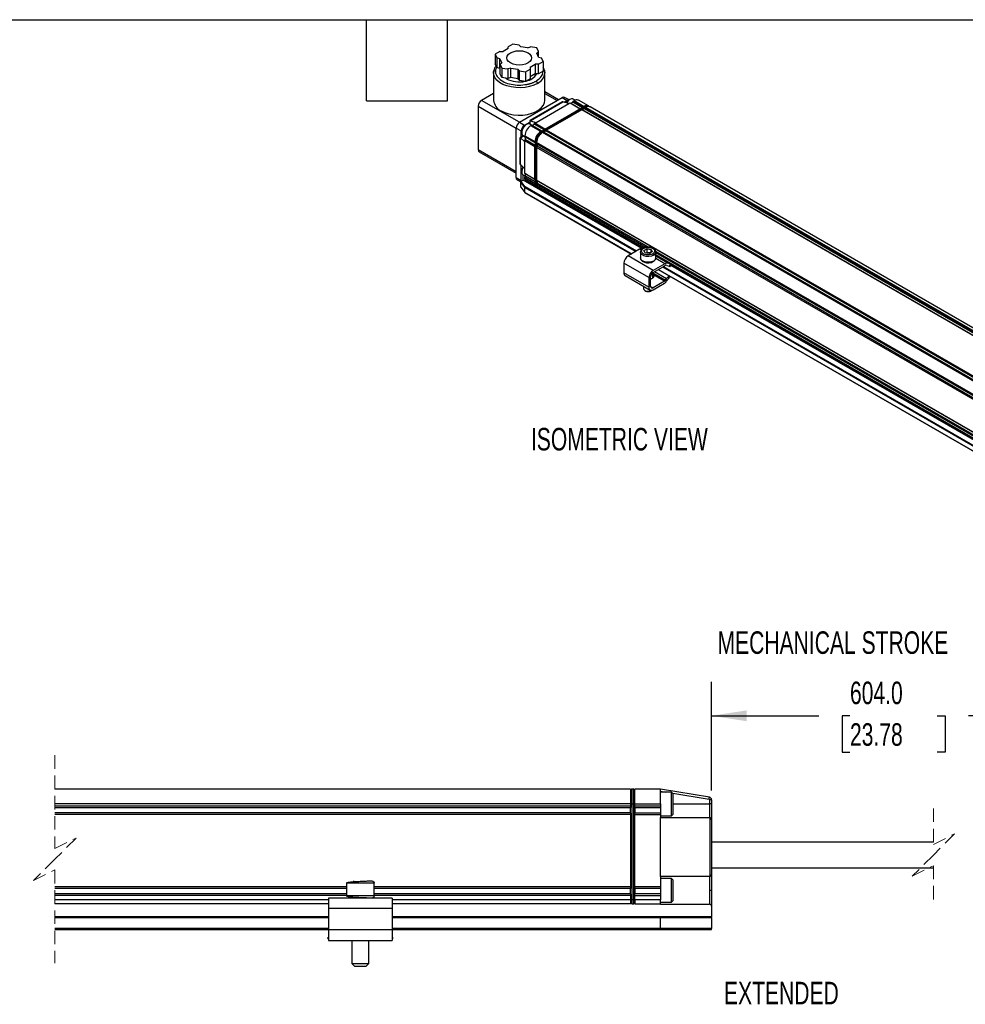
# Model space of a CAD drawing. Header units: millimetres. Extents: x 16 to 683, y 16 to 524.
# Tile 5 of 8: x 258 to 480, y 293 to 524. Entities that reach past the tile are written whole.
import ezdxf

# ---------------------------------------------------------------- set-up
doc = ezdxf.new("R2010")
doc.units = ezdxf.units.MM
doc.header["$LTSCALE"] = 2.5
doc.linetypes.add('HIDDEN', pattern=[1.905, 1.27, -0.635])
doc.layers.add('DIMENSIONS', color=140, linetype='Continuous', lineweight=25)
doc.layers.add('TEXT', color=140, linetype='Continuous', lineweight=25)
doc.styles.add('SLDTEXTSTYLE0', font='TXT', dxfattribs={"width": 0.7})
doc.dimstyles.new('SLDDIMSTYLE2', dxfattribs={"dimtxt": 5.39502, "dimasz": 8.255, "dimexe": 0, "dimexo": 0.0625, "dimgap": 1.348755, "dimtad": 0, "dimtih": 1, "dimtoh": 1, "dimrnd": 1e-09, "dimzin": 4, "dimdsep": 46, "dimtxsty": 'SLDTEXTSTYLE0', "dimsah": 1, "dimcen": 0.09, "dimadec": 0, "dimazin": 1, "dimtfac": 1, "dimtofl": 0, "dimtmove": 0, "dimatfit": 3, "dimfxl": 0, "dimfrac": 2, "dimtolj": 1, "dimtzin": 12, "dimarcsym": 0})

# ---------------------------------------------------------------- blocks, each defined once
blk = doc.blocks.new('_D_8')
at = {"layer": 'DIMENSIONS'}
for p, q in [((420.81, 342.75), (420.81, 368.24)), ((543.96, 337.45), (543.96, 368.24)), ((505.54, 363.83), (502.01, 356.78)), ((507.31, 360.3), (505.54, 363.83)), ((420.81, 360.3), (446.02, 360.3)), ((453.33, 360.3), (451.52, 360.3)), ((451.52, 360.3), (451.52, 351.73)), ((473.85, 360.3), (475.67, 360.3)), ((475.67, 360.3), (475.67, 351.73)), ((500.25, 360.3), (481.16, 360.3)), ((502.01, 356.78), (500.25, 360.3)), ((543.96, 360.3), (507.31, 360.3)), ((451.52, 351.73), (453.33, 351.73)), ((475.67, 351.73), (473.85, 351.73))]:
    blk.add_line(p, q, dxfattribs=at)
for points in [[(420.81, 360.3), (429.06, 359.03), (429.06, 361.57)], [(543.96, 360.3), (535.71, 361.57), (535.71, 359.03)]]:
    blk.add_solid(points, dxfattribs=at)
at = {"layer": 'DIMENSIONS', "char_height": 5.292, "attachment_point": 1, "style": 'SLDTEXTSTYLE0'}
for s, insert in [('604.0', (453.33, 368.33)), ('23.78', (453.33, 358.55))]:
    blk.add_mtext(s, dxfattribs=dict(at, insert=insert))

msp = doc.modelspace()

# ---------------------------------------------------------------- linework, layer by layer
for p, q in [((371.082, 516.392), (370.005, 515.77)), ((371.082, 516.392), (371.868, 516.392)), ((373.047, 517.072), (371.868, 516.392)), ((374.124, 518.148), (373.047, 517.526)), ((373.047, 517.072), (373.047, 517.526)), ((375.596, 517.92), (374.124, 518.148)), ((375.596, 517.92), (375.988, 517.527)), ((377.598, 517.278), (375.988, 517.527)), ((377.598, 517.278), (378.279, 517.505)), ((379.75, 517.278), (378.279, 517.505)), ((380.145, 516.428), (379.75, 517.278)), ((380.145, 516.428), (379.752, 516.035)), ((380.183, 515.106), (379.752, 516.035)), ((380.145, 515.189), (380.145, 516.428)), ((370.005, 515.77), (370.399, 514.921)), ((370.005, 515.77), (370.005, 513.502)), ((371.08, 514.694), (370.399, 514.921)), ((370.399, 514.921), (370.399, 512.652)), ((371.08, 514.694), (371.511, 513.764)), ((371.08, 512.426), (371.08, 514.694)), ((371.118, 513.372), (371.511, 513.764)), ((380.181, 513.408), (381.258, 514.03)), ((380.183, 515.106), (380.864, 514.879)), ((381.258, 514.03), (380.864, 514.879)), ((381.258, 514.03), (381.258, 511.761)), ((369.728, 512.005), (369.604, 511.365)), ((369.604, 511.361), (369.604, 504.92)), ((370.399, 512.652), (370.005, 513.502)), ((371.08, 512.426), (370.399, 512.652)), ((371.118, 512.343), (371.08, 512.426)), ((371.118, 513.372), (371.513, 512.522)), ((371.118, 511.103), (371.118, 513.372)), ((371.513, 512.522), (372.984, 512.294)), ((371.513, 512.522), (371.513, 510.254)), ((373.665, 512.521), (372.984, 512.294)), ((372.984, 512.294), (372.984, 510.026)), ((373.665, 512.521), (375.275, 512.272)), ((373.665, 510.253), (373.665, 512.521)), ((375.667, 511.879), (375.275, 512.272)), ((375.275, 512.272), (375.275, 510.004)), ((375.667, 511.879), (377.139, 511.652)), ((375.667, 509.611), (375.667, 511.879)), ((377.139, 511.652), (378.216, 512.274)), ((377.139, 511.652), (377.139, 509.384)), ((378.216, 512.727), (379.395, 513.408)), ((378.216, 512.727), (378.216, 512.274)), ((378.216, 512.274), (378.216, 510.006)), ((380.181, 513.408), (379.395, 513.408)), ((379.395, 513.408), (379.395, 511.139)), ((380.181, 511.139), (380.181, 513.408)), ((381.258, 511.761), (380.181, 511.139)), ((381.659, 511.358), (381.606, 511.663)), ((381.659, 504.92), (381.659, 511.361)), ((371.513, 510.254), (371.118, 511.103)), ((372.984, 510.026), (371.513, 510.254)), ((372.626, 509.99), (372.427, 510.112)), ((373.665, 510.253), (372.984, 510.026)), ((375.275, 510.004), (373.665, 510.253)), ((375.667, 509.611), (375.275, 510.004)), ((377.139, 509.384), (375.667, 509.611)), ((378.216, 510.006), (377.139, 509.384)), ((379.395, 511.139), (378.216, 510.459)), ((380.181, 511.139), (379.395, 511.139)), ((379.409, 510.6), (379.409, 511.139)), ((384.894, 505.074), (381.659, 506.941)), ((369.604, 506.543), (366.773, 504.909)), ((375.69, 499.761), (366.773, 504.909)), ((375.69, 499.761), (385.747, 505.566)), ((385.716, 504.544), (378.131, 500.166)), ((378.173, 500.141), (385.863, 504.58)), ((381.659, 506.565), (384.568, 504.886)), ((385.747, 505.566), (386.926, 504.886)), ((387.287, 504.142), (385.912, 504.569)), ((386.214, 504.475), (386.926, 504.886)), ((387.33, 505.028), (386.303, 505.621)), ((387.522, 505.14), (387.365, 505.049)), ((387.719, 504.256), (388.19, 504.528)), ((388.19, 504.528), (388.348, 504.755)), ((390.529, 503.178), (388.19, 504.528)), ((388.738, 504.964), (388.3, 505.217)), ((388.348, 504.755), (388.544, 504.868)), ((390.705, 503.394), (388.348, 504.755)), ((388.544, 504.868), (390.901, 503.507)), ((391.873, 503.604), (389.516, 504.964)), ((365.987, 503.548), (365.987, 493.296)), ((365.987, 503.548), (374.905, 498.4)), ((379.587, 499.697), (387.287, 504.142)), ((391.001, 503.45), (380.787, 497.553)), ((380.98, 497.442), (391.194, 503.338)), ((381.669, 498.178), (389.919, 502.94)), ((390.312, 502.714), (382.062, 497.951)), ((387.287, 504.142), (387.562, 504.301)), ((387.562, 504.301), (389.919, 502.94)), ((387.562, 504.301), (387.719, 504.256)), ((387.719, 504.256), (390.058, 502.905)), ((390.052, 502.902), (389.919, 502.94)), ((645.656, 355.307), (390.312, 502.714)), ((390.445, 502.675), (390.312, 502.714)), ((390.964, 502.975), (390.445, 502.675)), ((390.469, 502.668), (390.445, 502.675)), ((390.94, 502.94), (390.469, 502.668)), ((645.795, 355.272), (390.469, 502.668)), ((390.705, 503.394), (390.572, 503.202)), ((390.901, 503.507), (390.705, 503.394)), ((390.964, 502.975), (390.94, 502.94)), ((646.266, 355.544), (390.94, 502.94)), ((391.097, 503.167), (390.964, 502.975)), ((391.001, 503.45), (391.194, 503.338)), ((391.294, 503.28), (391.097, 503.167)), ((646.441, 355.76), (391.097, 503.167)), ((391.194, 503.338), (391.244, 503.252)), ((646.638, 355.873), (391.294, 503.28)), ((392.166, 503.434), (391.973, 503.546)), ((647.61, 355.97), (392.266, 503.377)), ((376.869, 499.08), (378.131, 499.809)), ((378.131, 500.166), (378.131, 499.295)), ((378.212, 500.125), (379.587, 499.697)), ((378.212, 499.248), (378.212, 500.125)), ((374.905, 498.4), (376.083, 497.72)), ((374.905, 486.787), (374.905, 498.4)), ((375.69, 499.761), (376.869, 499.08)), ((376.083, 496.317), (376.083, 497.72)), ((376.209, 497.52), (376.209, 497.339)), ((377.309, 499.244), (377.151, 499.153)), ((378.511, 499.076), (378.087, 499.321)), ((378.33, 498.972), (378.527, 499.085)), ((380.687, 497.611), (378.33, 498.972)), ((378.527, 499.085), (380.884, 497.724)), ((378.527, 499.085), (378.684, 499.04)), ((378.684, 499.04), (379.155, 499.312)), ((381.023, 497.689), (378.684, 499.04)), ((379.155, 499.312), (379.312, 499.539)), ((381.494, 497.962), (379.155, 499.312)), ((379.312, 499.539), (379.587, 499.697)), ((381.669, 498.178), (379.312, 499.539)), ((380.884, 497.724), (380.687, 497.611)), ((380.787, 497.553), (380.687, 497.496)), ((380.98, 497.442), (380.787, 497.553)), ((381.017, 497.686), (380.884, 497.724)), ((381.276, 497.498), (381.08, 497.384)), ((636.621, 350.091), (381.276, 497.498)), ((381.409, 497.459), (381.276, 497.498)), ((381.929, 497.759), (381.409, 497.459)), ((381.434, 497.452), (381.409, 497.459)), ((381.905, 497.724), (381.434, 497.452)), ((381.669, 498.178), (381.536, 497.986)), ((381.929, 497.759), (381.905, 497.724)), ((637.231, 350.328), (381.905, 497.724)), ((382.062, 497.951), (381.929, 497.759)), ((637.406, 350.544), (382.062, 497.951)), ((376.575, 496.601), (375.822, 496.165)), ((375.822, 496.165), (375.822, 489.993)), ((375.864, 489.847), (375.864, 496.141)), ((375.898, 496.116), (376.657, 496.554)), ((376.955, 495.139), (375.898, 496.116)), ((376.531, 496.626), (376.955, 496.382)), ((376.955, 496.59), (379.312, 495.23)), ((376.955, 496.363), (376.955, 496.59)), ((379.312, 495.003), (376.955, 496.363)), ((377.073, 496.25), (376.955, 496.363)), ((376.955, 495.456), (377.073, 495.706)), ((376.955, 495.456), (379.312, 494.095)), ((376.955, 495.139), (376.955, 495.456)), ((379.412, 494.9), (377.073, 496.25)), ((377.073, 495.706), (377.073, 496.25)), ((377.073, 495.706), (379.412, 494.355)), ((379.312, 495.23), (379.312, 495.003)), ((379.412, 495.172), (379.412, 495.287)), ((379.412, 495.172), (379.605, 495.06)), ((379.412, 495.172), (379.412, 484.965)), ((380.98, 497.442), (381.031, 497.355)), ((636.424, 349.977), (381.08, 497.384)), ((636.76, 350.056), (381.434, 497.452)), ((374.905, 488.148), (365.987, 493.296)), ((376.955, 488.833), (376.955, 495.139)), ((379.312, 495.003), (379.412, 494.907)), ((379.412, 494.307), (379.312, 494.095)), ((379.312, 486.384), (379.312, 494.095)), ((379.605, 484.854), (379.605, 495.06)), ((379.605, 495.06), (379.706, 495.06)), ((635.049, 347.596), (379.705, 495.003)), ((379.705, 495.003), (379.705, 494.776)), ((635.049, 347.369), (379.705, 494.776)), ((379.705, 494.776), (379.805, 494.68)), ((379.805, 494.08), (379.705, 493.869)), ((635.049, 346.462), (379.705, 493.869)), ((379.705, 493.869), (379.705, 486.157)), ((379.805, 494.68), (379.823, 494.663)), ((379.805, 494.68), (379.805, 494.08)), ((379.823, 494.118), (379.805, 494.08)), ((635.149, 347.266), (379.823, 494.663)), ((379.823, 494.663), (379.823, 494.118)), ((635.149, 346.722), (379.823, 494.118)), ((366.217, 492.787), (374.905, 487.772)), ((375.898, 489.81), (376.955, 488.833)), ((376.083, 486.107), (376.083, 489.639)), ((376.209, 488.311), (376.209, 488.13)), ((376.955, 487.744), (376.955, 488.833)), ((374.905, 486.787), (376.083, 486.107)), ((375.135, 486.278), (375.987, 485.786)), ((376.055, 485.864), (376.108, 485.894)), ((376.108, 485.894), (376.562, 486.156)), ((376.531, 487.418), (377.073, 487.105)), ((376.562, 486.156), (376.562, 487.29)), ((404.402, 470.085), (376.562, 486.156)), ((379.312, 486.384), (376.955, 487.744)), ((377.073, 487.631), (376.955, 487.744)), ((376.955, 486.837), (377.073, 487.087)), ((376.955, 486.837), (379.312, 485.476)), ((376.955, 486.383), (376.955, 486.837)), ((379.312, 485.023), (376.955, 486.383)), ((377.07, 486.129), (379.427, 484.768)), ((379.412, 486.281), (377.073, 487.631)), ((377.073, 487.087), (377.073, 487.631)), ((379.412, 485.736), (377.073, 487.087)), ((379.312, 486.384), (379.412, 486.288)), ((635.049, 338.75), (379.705, 486.157)), ((379.705, 486.157), (379.805, 486.061)), ((379.805, 486.061), (379.823, 486.043)), ((379.805, 486.061), (379.805, 485.461)), ((635.149, 338.647), (379.823, 486.043)), ((379.823, 486.043), (379.823, 485.499)), ((376.955, 484.478), (375.971, 485.724)), ((375.971, 484.545), (375.971, 485.724)), ((375.971, 484.545), (376.955, 483.299)), ((375.983, 484.506), (376.968, 483.258)), ((377.048, 484.606), (376.055, 485.864)), ((376.955, 483.299), (376.955, 484.478)), ((376.955, 484.478), (403.039, 469.42)), ((403.196, 469.511), (377.048, 484.606)), ((379.412, 485.688), (379.312, 485.476)), ((379.312, 485.476), (379.312, 485.023)), ((379.605, 484.854), (379.412, 484.965)), ((379.527, 484.711), (379.72, 484.599)), ((379.605, 484.854), (379.705, 484.854)), ((379.805, 485.461), (379.705, 485.25)), ((405.472, 470.375), (379.705, 485.25)), ((379.705, 485.25), (379.705, 484.796)), ((404.936, 470.231), (379.705, 484.796)), ((379.823, 485.499), (379.805, 485.461)), ((379.82, 484.542), (404.747, 470.152)), ((405.962, 470.409), (379.823, 485.499)), ((402.018, 468.83), (376.955, 483.299)), ((376.982, 483.245), (401.985, 468.812)), ((403.915, 469.926), (401.201, 468.359)), ((404.264, 469.724), (403.915, 469.926)), ((404.942, 469.644), (405.654, 470.055)), ((405.654, 470.055), (406.627, 469.904)), ((405.66, 469.181), (405.654, 470.055)), ((406.615, 469.185), (406.627, 469.904)), ((406.627, 469.904), (406.888, 469.343)), ((407.094, 464.957), (401.201, 468.359)), ((404.11, 469.266), (404.115, 469.346)), ((404.11, 469.266), (404.11, 467.905)), ((405.203, 469.082), (404.942, 469.644)), ((406.176, 468.932), (405.203, 469.082)), ((405.66, 469.181), (405.428, 469.047)), ((406.408, 469.065), (405.66, 469.181)), ((406.888, 469.343), (406.176, 468.932)), ((608.265, 353.622), (407.688, 469.413)), ((409.807, 466.524), (407.69, 467.746)), ((407.721, 467.905), (407.721, 469.266)), ((607.782, 353.584), (407.721, 469.077)), ((607.314, 353.4), (407.721, 468.623)), ((407.721, 468.435), (607.055, 353.362)), ((410.565, 466.643), (407.721, 468.285)), ((406.112, 463.256), (400.219, 466.658)), ((400.219, 466.658), (400.219, 464.39)), ((409.807, 466.524), (407.094, 464.957)), ((407.094, 464.504), (409.807, 466.07)), ((408.271, 465.183), (604.296, 352.02)), ((604.329, 352.039), (408.303, 465.202)), ((409.325, 465.792), (605.35, 352.628)), ((605.508, 352.719), (409.482, 465.882)), ((410.312, 466.15), (410.887, 465.925)), ((411.139, 466.418), (410.565, 466.643)), ((411.139, 466.418), (410.887, 465.925)), ((411.09, 465.872), (411.334, 466.349)), ((606.713, 353.293), (411.229, 466.144)), ((406.112, 460.988), (400.219, 464.39)), ((400.507, 463.754), (406.399, 460.352)), ((406.112, 463.256), (406.112, 460.988)), ((406.504, 461.215), (406.504, 463.483)), ((406.583, 462.961), (406.504, 462.919)), ((406.65, 462.999), (406.583, 462.961)), ((407.015, 463.21), (406.948, 463.172)), ((407.026, 463.217), (407.026, 464.46)), ((407.026, 464.38), (410.01, 462.657)), ((409.764, 462.416), (407.374, 463.796)), ((407.398, 464.68), (410.257, 463.029)), ((410.01, 462.657), (410.257, 463.029)), ((410.255, 462.445), (410.503, 462.817)), ((404.804, 461.273), (404.804, 460.693)), ((406.504, 461.215), (407.094, 460.875)), ((409.764, 462.416), (407.094, 460.875)), ((407.094, 460.421), (409.764, 461.963)), ((405.129, 460.239), (405.365, 460.103)), ((406.465, 460.103), (406.701, 460.239)), ((406.701, 460.239), (406.797, 460.303)), ((401.808, 343.079), (266.515, 343.079)), ((401.808, 343.079), (401.808, 339.579)), ((402.062, 343.079), (401.808, 342.825)), ((402.062, 343.079), (402.062, 339.579)), ((402.554, 343.079), (402.062, 343.079)), ((402.554, 339.579), (402.554, 343.079)), ((402.554, 343.079), (402.808, 342.825)), ((402.808, 339.579), (402.808, 343.079)), ((408.808, 343.079), (402.808, 343.079)), ((408.808, 339.579), (408.808, 343.079)), ((420.307, 341.163), (408.808, 343.079)), ((408.808, 342.572), (409.967, 342.379)), ((411.408, 342.379), (408.808, 342.379)), ((411.808, 341.979), (411.408, 342.379)), ((411.408, 337.926), (411.408, 342.379)), ((411.696, 342.091), (420.225, 340.67)), ((411.808, 338.162), (411.808, 341.979)), ((420.308, 340.571), (420.308, 339.579)), ((420.808, 340.571), (420.308, 340.571)), ((420.808, 340.571), (420.808, 339.579)), ((401.808, 339.579), (266.515, 339.579)), ((401.808, 339.079), (266.515, 339.079)), ((401.808, 338.679), (266.515, 338.679)), ((401.808, 339.579), (401.808, 339.079)), ((402.062, 339.579), (401.808, 339.579)), ((401.808, 339.079), (401.808, 338.741)), ((401.808, 337.418), (401.808, 338.741)), ((402.062, 339.579), (402.554, 339.579)), ((402.062, 339.579), (402.062, 317.079)), ((402.554, 339.579), (402.808, 339.579)), ((402.554, 317.079), (402.554, 339.579)), ((402.808, 339.579), (408.808, 339.579)), ((402.808, 339.079), (402.808, 339.579)), ((408.808, 339.079), (402.808, 339.079)), ((402.808, 338.741), (402.808, 339.079)), ((402.808, 338.741), (402.808, 337.418)), ((408.808, 338.679), (402.808, 338.679)), ((408.808, 339.579), (408.808, 339.079)), ((408.808, 339.079), (408.808, 338.679)), ((408.808, 338.679), (408.808, 337.479)), ((411.408, 336.779), (411.408, 337.926)), ((411.808, 339.579), (420.308, 339.579)), ((411.808, 337.179), (411.808, 338.162)), ((420.308, 339.579), (420.308, 336.379)), ((420.808, 339.579), (420.308, 339.579)), ((420.808, 339.579), (420.808, 335.879)), ((401.808, 337.479), (266.515, 337.479)), ((401.808, 337.079), (266.515, 337.079)), ((401.808, 337.418), (401.808, 337.079)), ((401.808, 337.079), (401.808, 320.079)), ((402.808, 337.479), (408.808, 337.479)), ((402.808, 337.079), (402.808, 337.418)), ((402.808, 320.079), (402.808, 337.079)), ((402.808, 337.079), (408.808, 337.079)), ((408.808, 337.479), (408.808, 337.079)), ((408.808, 337.079), (408.808, 336.379)), ((408.808, 336.779), (411.408, 336.779)), ((408.808, 322.518), (408.808, 336.379)), ((408.808, 336.379), (420.308, 336.379)), ((411.408, 336.779), (411.808, 337.179)), ((420.37, 336.376), (420.37, 322.522)), ((420.808, 335.879), (420.808, 323.018)), ((472.926, 330.579), (420.808, 330.579)), ((420.808, 324.579), (472.926, 324.579)), ((408.808, 322.518), (408.808, 320.079)), ((420.308, 322.518), (408.808, 322.518)), ((411.408, 322.079), (408.808, 322.079)), ((411.808, 321.679), (411.408, 322.079)), ((411.408, 317.877), (411.408, 322.079)), ((411.808, 318.077), (411.808, 321.679)), ((420.308, 322.518), (420.308, 319.279)), ((420.808, 323.018), (420.808, 319.279)), ((335.058, 320.079), (266.515, 320.079)), ((335.058, 319.679), (266.515, 319.679)), ((335.058, 320.979), (335.058, 317.979)), ((341.55, 320.979), (335.058, 320.979)), ((336.808, 321.25), (336.805, 321.479)), ((341.558, 320.979), (341.55, 320.979)), ((341.558, 317.979), (341.558, 320.979)), ((401.808, 320.079), (341.558, 320.079)), ((401.808, 319.679), (341.558, 319.679)), ((401.808, 320.079), (401.808, 319.741)), ((401.808, 318.418), (401.808, 319.741)), ((408.808, 320.079), (402.808, 320.079)), ((402.808, 319.741), (402.808, 320.079)), ((402.808, 319.741), (402.808, 318.418)), ((408.808, 319.679), (402.808, 319.679)), ((408.808, 320.079), (408.808, 319.679)), ((408.808, 319.679), (408.808, 318.479)), ((335.058, 318.479), (266.515, 318.479)), ((335.058, 318.079), (266.515, 318.079)), ((330.808, 317.079), (266.515, 317.079)), ((330.808, 317.479), (330.808, 314.979)), ((345.808, 317.479), (330.808, 317.479)), ((341.55, 317.979), (335.058, 317.979)), ((341.558, 317.979), (341.55, 317.979)), ((401.808, 318.479), (341.558, 318.479)), ((401.808, 318.079), (341.558, 318.079)), ((345.808, 317.479), (345.808, 314.979)), ((401.808, 317.079), (345.808, 317.079)), ((401.808, 318.418), (401.808, 318.079)), ((401.808, 318.079), (401.808, 317.079)), ((401.808, 317.079), (401.808, 316.079)), ((402.062, 317.079), (401.808, 317.079)), ((402.554, 317.079), (402.062, 317.079)), ((402.062, 317.079), (402.062, 316.079)), ((402.554, 317.079), (402.808, 317.079)), ((402.554, 316.079), (402.554, 317.079)), ((408.808, 318.479), (402.808, 318.479)), ((402.808, 318.079), (402.808, 318.418)), ((402.808, 318.079), (408.808, 318.079)), ((402.808, 317.079), (402.808, 318.079)), ((408.808, 317.079), (402.808, 317.079)), ((402.808, 317.079), (402.808, 316.079)), ((408.808, 318.479), (408.808, 318.079)), ((408.808, 318.079), (408.808, 317.079)), ((408.808, 316.079), (408.808, 317.079)), ((411.408, 316.479), (411.408, 317.877)), ((411.808, 316.879), (411.808, 318.077)), ((420.808, 319.279), (420.308, 319.279)), ((420.308, 319.279), (420.308, 316.041)), ((420.808, 319.279), (420.808, 315.541)), ((330.808, 316.079), (266.515, 316.079)), ((345.808, 314.979), (330.808, 314.979)), ((330.808, 314.979), (330.808, 309.979)), ((401.808, 316.079), (345.808, 316.079)), ((345.808, 314.979), (345.808, 309.979)), ((402.062, 316.079), (401.808, 316.333)), ((402.062, 316.079), (402.554, 316.079)), ((402.554, 316.079), (402.808, 316.333)), ((402.808, 316.079), (408.808, 316.079)), ((408.808, 316.479), (411.408, 316.479)), ((408.808, 316.079), (408.808, 316.041)), ((408.808, 316.041), (420.308, 316.041)), ((411.408, 316.479), (411.808, 316.879)), ((420.808, 315.541), (420.808, 313.079)), ((330.808, 313.079), (266.515, 313.079)), ((266.515, 312.879), (330.808, 312.879)), ((408.796, 313.079), (345.808, 313.079)), ((345.808, 312.879), (408.808, 312.879)), ((420.808, 313.079), (408.796, 313.079)), ((408.808, 310.279), (408.808, 312.879)), ((408.808, 312.879), (420.808, 312.879)), ((420.808, 312.879), (420.808, 313.079)), ((420.808, 312.879), (420.808, 310.279)), ((330.808, 310.279), (266.515, 310.279)), ((266.515, 310.079), (330.808, 310.079)), ((408.808, 310.279), (345.808, 310.279)), ((345.808, 310.079), (408.796, 310.079)), ((408.796, 310.079), (420.808, 310.079)), ((420.808, 310.279), (408.808, 310.279)), ((420.808, 310.079), (420.808, 310.279)), ((330.808, 308.299), (330.595, 308.022)), ((330.595, 308.022), (330.808, 307.858)), ((345.808, 309.979), (330.808, 309.979)), ((330.808, 309.979), (330.808, 307.479)), ((345.808, 309.979), (345.808, 307.479)), ((346.021, 308.022), (345.808, 308.299)), ((346.021, 308.022), (345.808, 307.858)), ((330.808, 307.479), (345.808, 307.479)), ((331.3, 307.479), (331.387, 307.412)), ((331.387, 307.412), (331.439, 307.479)), ((336.308, 307.479), (336.308, 302.079)), ((340.308, 302.079), (340.308, 307.479)), ((345.177, 307.479), (345.229, 307.412)), ((345.316, 307.479), (345.229, 307.412)), ((336.308, 302.079), (336.908, 301.479)), ((336.308, 302.079), (340.303, 302.079)), ((336.908, 301.479), (339.705, 301.479)), ((339.705, 301.479), (339.708, 301.479)), ((339.708, 301.479), (340.308, 302.079)), ((340.303, 302.079), (340.308, 302.079))]:
    msp.add_line(p, q)
at = {"color": 7, "linetype": 'HIDDEN', "lineweight": 18}
for p, q in [((266.515, 351.017), (266.515, 329.079)), ((472.926, 338.517), (472.926, 330.079)), ((266.515, 329.079), (271.515, 331.579)), ((271.515, 331.579), (266.515, 326.579)), ((472.926, 330.079), (477.926, 332.579)), ((477.926, 332.579), (472.926, 327.579)), ((266.515, 326.579), (261.515, 321.579)), ((472.926, 327.579), (467.926, 322.579)), ((261.515, 321.579), (266.515, 324.079)), ((266.515, 324.079), (266.515, 302.142)), ((467.926, 322.579), (472.926, 325.079)), ((472.926, 325.079), (472.926, 316.642))]:
    msp.add_line(p, q, dxfattribs=at)
at = {"flags": 128}
for points in [[(376.386, 516.526), (377.09, 516.358), (377.694, 516.09), (378.157, 515.742), (378.449, 515.336), (378.548, 514.9), (378.449, 514.464), (378.157, 514.058), (377.694, 513.709), (377.09, 513.442), (376.386, 513.273), (375.631, 513.216), (374.877, 513.273), (374.173, 513.442), (373.569, 513.709), (373.106, 514.058), (372.814, 514.464), (372.715, 514.9), (372.814, 515.336), (373.106, 515.742), (373.569, 516.09), (374.173, 516.358), (374.877, 516.526), (375.631, 516.584), (376.386, 516.526)], [(369.604, 511.361), (369.61, 511.522), (369.688, 511.941)], [(379.894, 508.901), (379.038, 508.491), (378.066, 508.178), (377.012, 507.974), (375.91, 507.885), (374.799, 507.915), (373.716, 508.062), (372.698, 508.321), (371.781, 508.684), (370.994, 509.138), (370.365, 509.668), (369.916, 510.256), (369.661, 510.881), (369.604, 511.361)], [(381.549, 512.025), (381.601, 511.842), (381.659, 511.361)], [(371.369, 502.459), (372.225, 502.049), (373.197, 501.737), (374.251, 501.533), (375.353, 501.444), (376.464, 501.473), (377.547, 501.621), (378.565, 501.88), (379.482, 502.243), (380.269, 502.697), (380.897, 503.227), (381.347, 503.814), (381.601, 504.439), (381.659, 504.92)], [(388.3, 505.217), (388.246, 505.244), (387.898, 505.281), (387.499, 505.126), (387.104, 504.803), (386.765, 504.353), (386.741, 504.312)], [(378.087, 499.321), (377.843, 499.392), (377.46, 499.319), (377.056, 499.064), (376.687, 498.662), (376.401, 498.167), (376.238, 497.645), (376.219, 497.169), (376.348, 496.8), (376.531, 496.626)], [(376.535, 489.221), (376.32, 488.75), (376.213, 488.238), (376.254, 487.797), (376.437, 487.487), (376.531, 487.418)], [(407.192, 468.529), (406.678, 468.322), (406.072, 468.228), (405.448, 468.26), (404.879, 468.413), (404.436, 468.668), (404.171, 468.997), (404.11, 469.266)], [(407.192, 467.168), (406.678, 466.961), (406.072, 466.867), (405.448, 466.899), (404.879, 467.052), (404.436, 467.308), (404.171, 467.636), (404.11, 467.905)], [(410.887, 465.925), (410.989, 465.887), (411.057, 465.869), (411.089, 465.87), (411.09, 465.872)], [(404.804, 460.693), (404.889, 460.447), (405.129, 460.239), (405.49, 460.1), (405.915, 460.051), (406.34, 460.1), (406.701, 460.239)], [(420.225, 340.67), (420.241, 340.766), (420.256, 340.858), (420.27, 340.944), (420.283, 341.018), (420.293, 341.08), (420.3, 341.125), (420.305, 341.153), (420.307, 341.163)]]:
    msp.add_lwpolyline(points, dxfattribs=at)
for centre, radius, start, end in [((378.672, 511.641), 3, 294.02892, 354.65094), ((375.641, 515.85), 6.591, 242.78192, 281.9921), ((376.696, 512.999), 3.584, 279.50544, 328.73646), ((367.693, 503.47), 1.708, 122.60548, 177.39452), ((372.591, 505.2), 3, 185.34906, 245.97108), ((386.072, 505.112), 0.559, 65.69288, 125.61758), ((388.362, 503.436), 1.896, 121.71338, 151.94419), ((387.296, 504.301), 0.693, 91.61034, 122.32423), ((389.113, 504.073), 0.978, 65.69288, 125.61758), ((391.46, 502.784), 0.914, 59.63611, 127.6786), ((391.57, 502.655), 0.978, 65.69288, 125.61758), ((391.753, 502.615), 0.914, 59.63611, 127.6786), ((391.863, 502.485), 0.978, 65.69288, 125.61758), ((376.611, 498.322), 1.708, 122.60548, 177.39452), ((377.789, 497.642), 1.708, 122.60548, 177.39452), ((378.194, 497.462), 1.986, 121.66607, 178.33931), ((379.94, 496.454), 2.988, 122.60548, 177.39452), ((382.297, 495.094), 2.988, 122.60548, 177.39452), ((382.397, 495.036), 2.988, 122.60548, 177.39452), ((382.181, 495.161), 2.771, 122.60548, 177.39452), ((382.59, 494.925), 2.988, 122.60548, 177.39452), ((382.69, 494.867), 2.988, 122.60548, 177.39452), ((366.516, 493.228), 0.533, 172.74417, 235.94365), ((378.167, 488.236), 1.96, 148.55477, 177.78733), ((375.449, 486.727), 0.548, 173.70115, 234.98667), ((376.94, 486.099), 0.857, 179.52731, 193.8695), ((376.732, 487.298), 0.169, 148.893, 182.55119), ((377.227, 486.353), 0.274, 173.70115, 234.98667), ((379.566, 484.989), 0.256, 172.45185, 250.7783), ((379.676, 484.932), 0.266, 172.74417, 235.94365), ((379.859, 484.82), 0.256, 172.45185, 250.7783), ((379.969, 484.762), 0.266, 172.74417, 235.94365), ((404.444, 469.103), 0.978, 81.54338, 122.7576), ((402.351, 466.561), 2.134, 122.60548, 177.39452), ((406.863, 469.323), 0.859, 292.47641, 356.20345), ((406.863, 467.962), 0.859, 292.47641, 356.20345), ((405.541, 468.276), 1.427, 231.3053, 261.1153), ((410.311, 465.789), 0.891, 73.44019, 124.40371), ((410.143, 465.58), 0.594, 73.44019, 124.40371), ((411.475, 467.16), 0.815, 245.62448, 258.42813), ((400.88, 464.306), 0.666, 172.74417, 235.94365), ((408.244, 463.159), 2.134, 122.60548, 177.39452), ((407.784, 463.425), 1.281, 122.60548, 177.39452), ((406.21, 464.106), 1.191, 291.66932, 308.3253), ((406.786, 463.754), 0.59, 292.85477, 4.08578), ((413.141, 461.127), 3.455, 131.82578, 146.59295), ((412.483, 461.544), 2.354, 123.61077, 147.25938), ((406.71, 460.891), 0.607, 170.78596, 309.20329), ((406.864, 461.157), 0.364, 170.78596, 309.20329), ((409.36, 463.073), 0.771, 301.60274, 327.3774), ((408.956, 463.276), 1.542, 301.60274, 327.3774), ((405.915, 461.132), 1.167, 241.87054, 298.12409), ((420.208, 340.571), 0.6, 359.99979, 80.53786), ((420.308, 335.879), 0.5, 82.87539, 90.00001), ((420.308, 335.879), 0.5, 359.9999, 82.87501), ((420.308, 323.018), 0.5, 269.99946, 277.126), ((420.308, 323.018), 0.5, 277.12479, 0.00025), ((420.308, 315.541), 0.5, 0.00015, 89.99985), ((407.996, 312.929), 0.814, 356.4916, 10.6333), ((407.996, 310.23), 0.814, 349.36662, 3.50848)]:
    msp.add_arc(centre, radius, start, end)
for centre, major_axis, ratio, start_param, end_param in [((385.716, 504.223), (0.196, 0.34), 0.5773346, 0.2269334, 0.7853575), ((385.716, 504.456), (0.277, 0.046), 0.4344249, 0.7137739, 0.9406667), ((378.409, 500.005), (0.278, -0.16), 0.0000704, 2.5831279, 3.1416333), ((378.409, 500.238), (0.277, 0.046), 0.4344249, 3.6284738, 3.8553666), ((376.099, 496.005), (0.278, -0.16), 0.0000704, 2.5831279, 3.141552), ((375.898, 495.889), (-0.099, 0.263), 0.4345188, 5.5695037, 5.7963965), ((376.099, 490.153), (0.196, 0.34), 0.5773346, 2.3562351, 2.9147405), ((375.898, 490.037), (-0.099, 0.263), 0.4345188, 2.2010183, 2.4279111), ((376.055, 485.773), (0.063, 0.0962), 0.5749311, 0.8504216, 2.4212179), ((376.055, 484.593), (0.063, 0.0962), 0.5749311, 2.4212179, 2.9516965), ((377.048, 484.515), (0.0734, 0.0849), 0.6684067, 0.9128173, 2.4836136), ((377.048, 483.336), (0.0734, 0.0849), 0.6684067, 2.4836136, 3.2690931)]:
    msp.add_ellipse(centre, major_axis=major_axis, ratio=ratio, start_param=start_param, end_param=end_param)
for points, knots in [([(370.235, 513.008), (370.226, 512.999), (369.996, 512.77), (369.797, 512.426), (369.741, 512.082), (369.728, 512.005)], [0, 0, 0, 0, 0.0288716, 0.7809323, 1, 1, 1, 1]), ([(370.383, 512.687), (370.265, 512.491), (369.942, 511.954), (370.098, 511.002), (370.795, 509.992), (372.059, 509.168), (373.71, 508.637), (375.591, 508.425), (376.813, 508.589), (377.423, 508.672)], [0, 0, 0, 0, 0.0874323, 0.2395269, 0.3916215, 0.5437161, 0.6958108, 0.8479054, 1, 1, 1, 1]), ([(379.579, 509.445), (379.969, 509.725), (380.749, 510.283), (381.235, 511.111), (381.164, 511.583), (381.147, 511.697)], [0, 0, 0, 0, 0.43140629, 0.86281257, 1, 1, 1, 1]), ([(381.606, 511.663), (381.589, 511.832), (381.556, 512.18), (381.359, 512.494), (381.258, 512.655)], [0, 0, 0, 0, 0.4877423, 1, 1, 1, 1]), ([(377.423, 508.672), (377.474, 508.682), (377.574, 508.702), (377.724, 508.736), (377.871, 508.771), (378.065, 508.822), (378.303, 508.892), (378.58, 508.985), (378.847, 509.087), (379.103, 509.198), (379.349, 509.317), (379.503, 509.402), (379.579, 509.445)], [0, 0, 0, 0, 0.0625081, 0.1249797, 0.1874663, 0.2500192, 0.3749562, 0.5000127, 0.6249498, 0.7500063, 0.8749733, 1, 1, 1, 1]), ([(379.579, 509.445), (379.617, 509.424), (379.656, 509.393), (379.734, 509.313), (379.771, 509.264), (379.832, 509.158), (379.856, 509.101), (379.887, 508.994), (379.894, 508.944), (379.894, 508.901)], [0, 0, 0, 0, 0.25, 0.25, 0.5, 0.5, 0.75, 0.75, 1, 1, 1, 1]), ([(404.696, 470.131), (404.625, 470.084), (404.47, 469.985), (404.286, 469.788), (404.141, 469.544), (404.12, 469.365), (404.11, 469.27)], [0, 0, 0, 0, 0.1983598, 0.4298726, 0.6970642, 1, 1, 1, 1]), ([(406.995, 468.87), (406.905, 468.818), (406.793, 468.765), (406.507, 468.675), (406.333, 468.637), (405.93, 468.603), (405.7, 468.609), (405.356, 468.67), (405.242, 468.698), (405.026, 468.772), (404.925, 468.818), (404.745, 468.921), (404.666, 468.98), (404.538, 469.104), (404.488, 469.17), (404.384, 469.369), (404.374, 469.501), (404.431, 469.734), (404.497, 469.835), (404.654, 470), (404.745, 470.065), (404.835, 470.117)], [0, 0, 0, 0, 0.125, 0.125, 0.25, 0.25, 0.375, 0.375, 0.4375, 0.4375, 0.5, 0.5, 0.5625, 0.5625, 0.625, 0.625, 0.75, 0.75, 0.875, 0.875, 1, 1, 1, 1]), ([(406.094, 470.405), (405.968, 470.413), (405.644, 470.434), (405.139, 470.341), (404.84, 470.199), (404.696, 470.131)], [0, 0, 0, 0, 0.2482681, 0.6383184, 1, 1, 1, 1]), ([(404.699, 470.126), (404.702, 470.13), (404.72, 470.149), (404.769, 470.146), (404.814, 470.126), (404.835, 470.117)], [0, 0, 0, 0, 0.1252976, 0.5796837, 1, 1, 1, 1]), ([(404.835, 470.117), (404.925, 470.169), (405.038, 470.221), (405.323, 470.312), (405.497, 470.35), (405.901, 470.383), (406.131, 470.377), (406.475, 470.317), (406.589, 470.288), (406.804, 470.214), (406.905, 470.169), (407.085, 470.065), (407.164, 470.006), (407.292, 469.882), (407.342, 469.816), (407.446, 469.618), (407.456, 469.485), (407.399, 469.252), (407.333, 469.152), (407.176, 468.987), (407.085, 468.921), (406.995, 468.87)], [0, 0, 0, 0, 0.125, 0.125, 0.25, 0.25, 0.375, 0.375, 0.4375, 0.4375, 0.5, 0.5, 0.5625, 0.5625, 0.625, 0.625, 0.75, 0.75, 0.875, 0.875, 1, 1, 1, 1]), ([(407.721, 469.263), (407.706, 469.379), (407.677, 469.611), (407.454, 469.909), (407.145, 470.142), (406.755, 470.307), (406.396, 470.403), (406.161, 470.405), (406.094, 470.405)], [0, 0, 0, 0, 0.18734675, 0.37589711, 0.55766443, 0.72802446, 0.92223046, 1, 1, 1, 1]), ([(404.11, 467.909), (404.124, 467.793), (404.154, 467.561), (404.376, 467.263), (404.686, 467.03), (405.075, 466.865), (405.434, 466.769), (405.669, 466.767), (405.736, 466.766)], [0, 0, 0, 0, 0.1873468, 0.3758971, 0.5576644, 0.7280245, 0.9222305, 1, 1, 1, 1]), ([(406.995, 468.87), (407.019, 468.856), (407.044, 468.837), (407.092, 468.787), (407.115, 468.756), (407.153, 468.69), (407.168, 468.654), (407.188, 468.587), (407.192, 468.556), (407.192, 468.529)], [0, 0, 0, 0, 0.25, 0.25, 0.5, 0.5, 0.75, 0.75, 1, 1, 1, 1]), ([(407.134, 467.041), (407.206, 467.087), (407.36, 467.187), (407.543, 467.384), (407.678, 467.603), (407.697, 467.757), (407.706, 467.827)], [0, 0, 0, 0, 0.215711, 0.467475, 0.7580387, 1, 1, 1, 1]), ([(405.736, 466.766), (405.862, 466.758), (406.186, 466.738), (406.691, 466.831), (406.99, 466.973), (407.134, 467.041)], [0, 0, 0, 0, 0.24826808, 0.63831843, 1, 1, 1, 1]), ([(407.192, 467.168), (407.188, 467.139), (407.18, 467.078), (407.145, 467.036), (407.118, 467.034), (407.118, 467.034)], [0, 0, 0, 0, 0.4739962, 0.9864134, 1, 1, 1, 1]), ([(407.026, 464.267), (407.089, 464.227), (407.239, 464.132), (407.339, 463.939), (407.366, 463.83), (407.374, 463.796)], [0, 0, 0, 0, 0.3340114, 0.7918093, 1, 1, 1, 1]), ([(407.308, 463.49), (407.295, 463.523), (407.249, 463.637), (407.138, 463.756), (407.026, 463.8), (407.026, 463.8)], [0, 0, 0, 0, 0.2868529, 0.9994905, 1, 1, 1, 1]), ([(420.225, 340.67), (420.236, 340.667), (420.259, 340.661), (420.286, 340.637), (420.305, 340.607), (420.307, 340.583), (420.308, 340.571)], [0, 0, 0, 0, 0.2484141, 0.499801, 0.748446, 1, 1, 1, 1]), ([(341.036, 321.477), (341.019, 321.475), (340.867, 321.456), (340.585, 321.446), (340.147, 321.42), (339.63, 321.396), (339, 321.366), (338.293, 321.333), (337.566, 321.297), (336.879, 321.255), (336.279, 321.219), (335.739, 321.15), (335.309, 321.154), (335.105, 321.012), (335.058, 320.979)], [0, 0, 0, 0, 0.0086706, 0.0762448, 0.1403622, 0.2270541, 0.3340647, 0.4548696, 0.5794771, 0.6968762, 0.7979979, 0.8776693, 0.9715359, 1, 1, 1, 1]), ([(341.052, 321.479), (341.122, 321.471), (341.269, 321.452), (341.437, 321.317), (341.534, 321.149), (341.545, 321.034), (341.55, 320.979)], [0, 0, 0, 0, 0.26996859, 0.56204468, 0.78949798, 1, 1, 1, 1]), ([(341.558, 320.979), (341.553, 321.044), (341.545, 321.15), (341.48, 321.233), (341.454, 321.267)], [0, 0, 0, 0, 0.6019076, 1, 1, 1, 1]), ([(335.058, 317.979), (335.105, 317.946), (335.309, 317.805), (335.739, 317.809), (336.279, 317.74), (336.879, 317.704), (337.566, 317.662), (338.293, 317.626), (339, 317.593), (339.63, 317.563), (340.147, 317.539), (340.585, 317.512), (340.867, 317.503), (341.019, 317.483), (341.036, 317.481)], [0, 0, 0, 0, 0.02846413, 0.12233068, 0.2020021, 0.30312385, 0.42052292, 0.54513039, 0.66593528, 0.77294594, 0.85963777, 0.92375524, 0.99132943, 1, 1, 1, 1]), ([(341.55, 317.979), (341.542, 317.909), (341.523, 317.761), (341.388, 317.593), (341.221, 317.496), (341.106, 317.485), (341.052, 317.479)], [0, 0, 0, 0, 0.2705558, 0.5628105, 0.7899759, 1, 1, 1, 1]), ([(341.222, 317.511), (341.228, 317.512), (341.3, 317.525), (341.417, 317.62), (341.537, 317.784), (341.551, 317.916), (341.558, 317.979)], [0, 0, 0, 0, 0.0263421, 0.3607447, 0.6935507, 1, 1, 1, 1])]:
    msp.add_open_spline(points, degree=3, knots=knots)
at = {"layer": 'TEXT'}
for p, q in [((15.875, 523.875), (682.625, 523.875)), ((339.725, 504.825), (339.725, 523.875)), ((358.775, 504.825), (358.775, 523.875)), ((339.725, 504.825), (358.775, 504.825))]:
    msp.add_line(p, q, dxfattribs=at)

# ---------------------------------------------------------------- texts
at = {"layer": 'DIMENSIONS', "attachment_point": 1, "style": 'SLDTEXTSTYLE0'}
for s, insert, char_height in [('ISOMETRIC VIEW', (378.378, 427.948), 5.29167), ('MECHANICAL STROKE', (422.21, 380.145), 5.29167), ('EXTENDED', (423.732, 297.792), 5.2917)]:
    msp.add_mtext(s, dxfattribs=dict(at, insert=insert, char_height=char_height))

# ---------------------------------------------------------------- dimensions: what is measured, and where the dimension line sits
at = {"layer": 'DIMENSIONS'}
dim = msp.add_linear_dim(base=(543.963, 360.304), p1=(420.808, 339.579), p2=(543.963, 334.279), text='604.0', dimstyle='SLDDIMSTYLE2', dxfattribs=at)
dim.commit()
dim.dimension.update_dxf_attribs({"geometry": '_D_8', "text_midpoint": (463.594, 360.304), "dimtype": 160})

doc.saveas('drawing.dxf')
